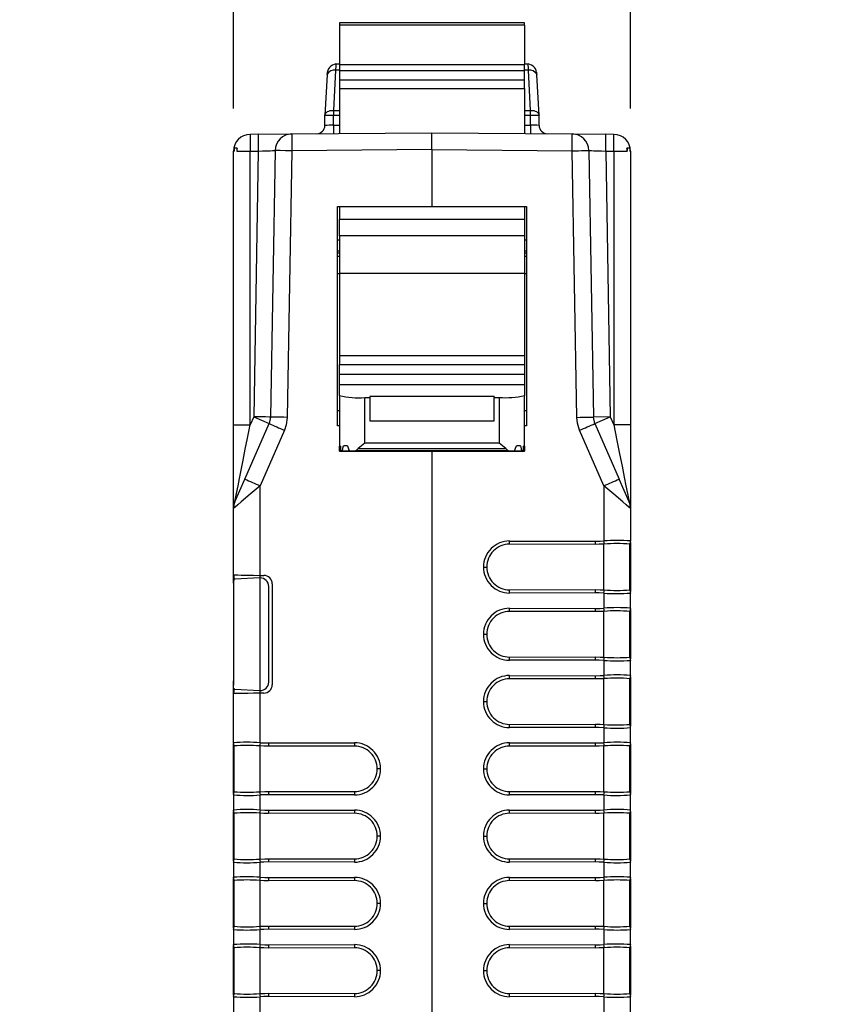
# Model space of a CAD drawing. Header units: millimetres. Extents: x 0 to 559, y 0 to 432.
# Tile 11 of 24: x 120 to 169, y 314 to 373. Entities that reach past the tile are written whole.
import ezdxf

# ---------------------------------------------------------------- set-up
doc = ezdxf.new("R2010")
doc.units = ezdxf.units.MM
doc.header["$LTSCALE"] = 2
doc.layers.add('DIMENSIONS', color=140, linetype='Continuous', lineweight=25)
doc.styles.add('SLDTEXTSTYLE0', font='TXT', dxfattribs={"width": 0.7})
doc.dimstyles.new('SLDDIMSTYLE1', dxfattribs={"dimtxt": 4.316016, "dimasz": 6.604, "dimexe": 0, "dimexo": 0.0625, "dimgap": 1.079004, "dimtad": 0, "dimtih": 1, "dimtoh": 1, "dimdec": 1, "dimrnd": 1e-09, "dimzin": 12, "dimdsep": 46, "dimtxsty": 'SLDTEXTSTYLE0', "dimsah": 1, "dimcen": 0.09, "dimadec": 0, "dimazin": 3, "dimtfac": 1, "dimtdec": 1, "dimtmove": 0, "dimatfit": 0, "dimfxl": 0, "dimfrac": 2, "dimtolj": 1, "dimtzin": 12, "dimarcsym": 0})

# ---------------------------------------------------------------- blocks, each defined once
blk = doc.blocks.new('_D_2')
at = {"layer": 'DIMENSIONS'}
for p, q in [((133.019, 367.697), (133.019, 388.359)), ((156.629, 367.697), (156.629, 388.359)), ((133.019, 382.009), (120.319, 382.009)), ((138.412, 382.009), (136.962, 382.009)), ((136.962, 382.009), (136.962, 375.149)), ((151.237, 382.009), (152.686, 382.009)), ((152.686, 382.009), (152.686, 375.149)), ((156.629, 382.009), (169.329, 382.009)), ((136.962, 375.149), (138.412, 375.149)), ((152.686, 375.149), (151.237, 375.149))]:
    blk.add_line(p, q, dxfattribs=at)
for points in [[(133.019, 382.009), (126.415, 383.025), (126.415, 380.993)], [(156.629, 382.009), (163.233, 380.993), (163.233, 383.025)]]:
    blk.add_solid(points, dxfattribs=at)
at = {"layer": 'DIMENSIONS', "char_height": 4.2333, "attachment_point": 1, "style": 'SLDTEXTSTYLE0'}
for s, insert in [('23.6', (138.412, 388.432)), ('0.93', (138.412, 380.606))]:
    blk.add_mtext(s, dxfattribs=dict(at, insert=insert))

msp = doc.modelspace()

# ---------------------------------------------------------------- linework, layer by layer
for p, q in [((150.324, 372.796), (139.324, 372.796)), ((139.324, 372.796), (139.324, 372.651)), ((150.324, 372.651), (139.324, 372.651)), ((139.324, 372.651), (139.324, 370.307)), ((150.324, 372.651), (150.324, 372.796)), ((150.324, 372.651), (150.324, 370.307)), ((139.121, 370.349), (139.117, 370.336)), ((139.121, 370.349), (139.324, 370.349)), ((139.324, 370.307), (150.324, 370.307)), ((139.324, 370.307), (139.324, 369.954)), ((150.324, 370.349), (150.528, 370.349)), ((150.324, 369.954), (150.324, 370.307)), ((138.594, 369.687), (138.462, 367.302)), ((139.093, 369.97), (138.961, 367.585)), ((139.324, 369.97), (139.093, 369.97)), ((139.324, 369.954), (150.324, 369.954)), ((139.324, 369.954), (139.324, 369.391)), ((150.555, 369.97), (150.324, 369.97)), ((150.324, 369.391), (150.324, 369.954)), ((150.688, 367.585), (150.555, 369.97)), ((151.187, 367.302), (151.055, 369.687)), ((139.324, 369.391), (150.324, 369.391)), ((139.324, 369.391), (139.324, 368.888)), ((139.324, 368.888), (150.324, 368.888)), ((139.324, 368.888), (139.324, 366.204)), ((150.324, 368.888), (150.324, 369.391)), ((150.324, 368.888), (150.324, 366.204)), ((138.961, 367.274), (138.461, 367.274)), ((138.461, 366.692), (138.461, 367.274)), ((138.961, 367.585), (138.961, 367.274)), ((138.961, 367.585), (139.324, 367.585)), ((138.961, 366.701), (138.961, 367.274)), ((139.324, 367.274), (138.961, 367.274)), ((150.324, 367.585), (150.688, 367.585)), ((150.688, 367.274), (150.324, 367.274)), ((150.688, 367.274), (150.688, 367.585)), ((150.688, 366.701), (150.688, 367.274)), ((151.188, 367.274), (150.688, 367.274)), ((151.188, 366.687), (151.188, 367.274)), ((138.961, 366.701), (139.324, 366.704)), ((138.961, 366.701), (138.965, 366.201)), ((150.324, 366.704), (150.688, 366.701)), ((150.688, 366.701), (150.683, 366.201)), ((134.493, 366.162), (134.011, 366.157)), ((134.011, 366.157), (134.019, 365.157)), ((134.493, 366.162), (136.494, 366.179)), ((134.493, 366.162), (134.502, 365.162)), ((136.494, 366.179), (144.824, 366.252)), ((144.824, 366.252), (153.155, 366.179)), ((153.155, 366.179), (155.155, 366.162)), ((155.147, 365.162), (155.155, 366.162)), ((155.638, 366.157), (155.155, 366.162)), ((155.629, 365.157), (155.638, 366.157)), ((133.219, 365.339), (133.057, 365.339)), ((133.057, 365.339), (133.057, 365.157)), ((133.219, 365.339), (133.219, 365.157)), ((133.24, 365.339), (133.219, 365.339)), ((156.429, 365.339), (156.408, 365.339)), ((156.429, 365.339), (156.429, 365.157)), ((156.591, 365.339), (156.429, 365.339)), ((156.591, 365.339), (156.591, 365.157)), ((133.019, 365.157), (133.057, 365.157)), ((133.019, 348.893), (133.019, 365.157)), ((133.219, 365.157), (134.019, 365.157)), ((134.019, 365.157), (134.502, 365.162)), ((134.019, 348.893), (134.019, 365.157)), ((134.502, 365.162), (134.226, 349.365)), ((135.503, 365.196), (135.226, 349.348)), ((136.494, 365.179), (136.217, 349.331)), ((144.824, 365.252), (136.494, 365.179)), ((144.824, 365.252), (153.155, 365.179)), ((144.824, 365.252), (144.824, 361.874)), ((153.431, 349.331), (153.155, 365.179)), ((154.146, 365.196), (154.423, 349.348)), ((155.147, 365.162), (155.422, 349.365)), ((155.147, 365.162), (155.629, 365.157)), ((155.629, 365.157), (155.629, 348.893)), ((155.629, 365.157), (156.429, 365.157)), ((156.591, 365.157), (156.629, 365.157)), ((156.629, 365.157), (156.629, 348.893)), ((139.209, 361.874), (144.824, 361.874)), ((139.209, 348.834), (139.209, 361.874)), ((139.324, 361.874), (139.324, 361.1)), ((144.824, 361.874), (150.439, 361.874)), ((150.324, 361.874), (150.324, 361.1)), ((150.439, 361.874), (150.439, 348.834)), ((150.324, 361.1), (139.324, 361.1)), ((139.324, 360.134), (139.324, 361.1)), ((150.324, 361.1), (150.324, 360.134)), ((150.324, 360.134), (139.324, 360.134)), ((139.324, 360.134), (139.324, 357.912)), ((150.324, 360.134), (150.324, 357.912)), ((139.209, 359.884), (139.324, 359.884)), ((150.324, 359.884), (150.439, 359.884)), ((139.209, 359.231), (139.324, 359.231)), ((139.324, 359.101), (139.209, 359.101)), ((139.324, 358.889), (139.209, 358.889)), ((150.324, 359.231), (150.439, 359.231)), ((150.439, 359.101), (150.324, 359.101)), ((150.439, 358.889), (150.324, 358.889)), ((139.209, 357.884), (139.324, 357.884)), ((139.324, 357.912), (150.324, 357.912)), ((139.324, 357.912), (139.324, 353.012)), ((150.324, 357.912), (150.324, 353.012)), ((150.324, 357.884), (150.439, 357.884)), ((139.324, 353.012), (150.324, 353.012)), ((139.324, 353.012), (139.324, 352.477)), ((150.324, 353.012), (150.324, 352.477)), ((139.324, 352.477), (150.324, 352.477)), ((139.324, 351.876), (139.324, 352.477)), ((150.324, 352.477), (150.324, 351.876)), ((150.324, 351.876), (139.324, 351.876)), ((139.324, 351.281), (139.324, 351.876)), ((150.324, 351.876), (150.324, 351.281)), ((139.324, 350.625), (139.324, 351.281)), ((139.324, 351.281), (150.324, 351.281)), ((150.324, 351.281), (150.324, 350.625)), ((139.324, 350.625), (139.324, 347.324)), ((140.824, 347.795), (140.824, 350.512)), ((140.824, 350.512), (141.124, 350.512)), ((148.524, 350.565), (141.124, 350.565)), ((141.124, 350.565), (141.124, 350.512)), ((141.124, 350.512), (141.124, 349.132)), ((148.524, 350.565), (148.524, 350.512)), ((148.524, 349.132), (148.524, 350.512)), ((148.524, 350.512), (148.824, 350.512)), ((148.824, 350.512), (148.824, 347.795)), ((150.324, 347.324), (150.324, 350.625)), ((139.209, 349.734), (139.324, 349.734)), ((150.324, 349.734), (150.439, 349.734)), ((133.698, 345.663), (135.142, 348.965)), ((134.226, 349.365), (134.019, 348.893)), ((134.226, 349.365), (135.142, 348.965)), ((135.226, 349.348), (135.142, 348.965)), ((141.124, 349.132), (148.524, 349.132)), ((155.422, 349.365), (154.423, 349.348)), ((154.506, 348.965), (154.423, 349.348)), ((154.506, 348.965), (155.422, 349.365)), ((154.506, 348.965), (155.951, 345.663)), ((155.422, 349.365), (155.629, 348.893)), ((133.019, 348.893), (134.019, 348.893)), ((133.019, 343.903), (133.019, 348.893)), ((136.05, 348.564), (134.605, 345.262)), ((139.324, 348.834), (139.209, 348.834)), ((150.439, 348.834), (150.324, 348.834)), ((155.043, 345.262), (153.599, 348.564)), ((156.629, 348.893), (155.629, 348.893)), ((156.629, 348.893), (156.629, 343.903)), ((140.824, 347.795), (140.435, 347.478)), ((148.824, 347.795), (140.824, 347.795)), ((149.213, 347.478), (148.824, 347.795)), ((139.324, 347.324), (139.328, 347.625)), ((143.467, 347.324), (139.324, 347.324)), ((139.324, 347.323), (139.324, 347.324)), ((139.324, 347.323), (143.352, 347.323)), ((139.324, 347.321), (139.324, 347.323)), ((143.063, 347.321), (139.324, 347.321)), ((139.324, 347.32), (139.324, 347.321)), ((139.324, 347.32), (142.948, 347.32)), ((139.379, 347.625), (139.328, 347.625)), ((139.41, 347.327), (143.756, 347.327)), ((143.872, 347.328), (139.498, 347.328)), ((139.805, 347.629), (139.555, 347.629)), ((149.724, 347.331), (139.924, 347.331)), ((149.363, 347.332), (140.286, 347.332)), ((140.435, 347.478), (149.213, 347.478)), ((142.948, 347.32), (143.063, 347.321)), ((143.064, 347.323), (143.063, 347.321)), ((143.352, 347.323), (143.467, 347.324)), ((143.468, 347.327), (143.467, 347.324)), ((143.756, 347.327), (143.872, 347.328)), ((143.785, 347.321), (144.824, 347.33)), ((143.785, 347.321), (143.785, 347.327)), ((145.864, 347.321), (143.785, 347.321)), ((143.872, 347.331), (143.872, 347.328)), ((144.824, 347.331), (144.824, 347.33)), ((144.824, 347.33), (145.864, 347.321)), ((144.824, 347.321), (144.824, 293.57)), ((145.776, 347.331), (145.777, 347.328)), ((150.151, 347.328), (145.777, 347.328)), ((145.777, 347.328), (145.892, 347.327)), ((145.864, 347.321), (145.864, 347.327)), ((145.892, 347.327), (150.238, 347.327)), ((146.181, 347.324), (146.181, 347.327)), ((150.324, 347.324), (146.181, 347.324)), ((146.181, 347.324), (146.297, 347.323)), ((146.297, 347.323), (150.324, 347.323)), ((146.585, 347.323), (146.585, 347.321)), ((146.585, 347.321), (150.324, 347.321)), ((146.701, 347.32), (146.585, 347.321)), ((146.701, 347.32), (150.324, 347.32)), ((150.093, 347.629), (149.843, 347.629)), ((150.321, 347.625), (150.27, 347.625)), ((150.321, 347.625), (150.324, 347.324)), ((150.324, 347.324), (150.324, 347.323)), ((150.324, 347.323), (150.324, 347.321)), ((150.324, 347.321), (150.324, 347.32)), ((133.103, 344.304), (133.698, 345.663)), ((156.545, 344.304), (155.951, 345.663)), ((134.605, 339.937), (134.605, 345.262)), ((155.043, 345.262), (155.043, 341.987)), ((133.019, 339.965), (133.019, 343.903)), ((156.629, 343.903), (156.629, 341.984)), ((149.434, 341.98), (154.534, 341.971)), ((156.629, 341.984), (156.629, 341.968)), ((156.629, 341.899), (156.629, 338.968)), ((154.533, 341.78), (149.433, 341.789)), ((155.043, 339.073), (155.043, 341.795)), ((156.591, 341.775), (156.62, 341.872)), ((156.591, 341.771), (156.62, 341.868)), ((156.591, 339.075), (156.591, 341.792)), ((147.884, 340.434), (148.075, 340.434)), ((133.019, 339.466), (133.019, 339.966)), ((133.057, 339.67), (133.057, 339.965)), ((134.593, 339.782), (133.099, 339.704)), ((134.605, 339.937), (134.838, 339.933)), ((134.606, 339.783), (134.606, 339.937)), ((134.619, 333.084), (134.619, 339.783)), ((133.019, 339.466), (133.019, 339.199)), ((133.019, 339.199), (133.019, 333.668)), ((135.119, 333.584), (135.119, 339.283)), ((135.329, 339.433), (135.329, 333.435)), ((149.433, 339.078), (154.533, 339.087)), ((156.62, 338.999), (156.591, 339.096)), ((156.62, 338.995), (156.591, 339.092)), ((154.534, 338.896), (149.434, 338.887)), ((155.043, 338.881), (155.043, 337.987)), ((156.629, 338.9), (156.629, 338.883)), ((156.629, 337.984), (156.629, 338.883)), ((154.533, 337.78), (149.433, 337.789)), ((149.434, 337.98), (154.534, 337.971)), ((155.043, 335.073), (155.043, 337.795)), ((156.591, 337.775), (156.62, 337.872)), ((156.591, 337.771), (156.62, 337.868)), ((156.591, 335.075), (156.591, 337.792)), ((156.629, 337.984), (156.629, 337.968)), ((156.629, 337.899), (156.629, 334.968)), ((147.884, 336.434), (148.075, 336.434)), ((149.433, 335.078), (154.533, 335.087)), ((154.534, 334.896), (149.434, 334.887)), ((155.043, 334.881), (155.043, 333.987)), ((156.62, 334.999), (156.591, 335.096)), ((156.62, 334.995), (156.591, 335.092)), ((156.629, 334.9), (156.629, 334.883)), ((156.629, 333.984), (156.629, 334.883)), ((154.533, 333.78), (149.433, 333.789)), ((149.434, 333.98), (154.534, 333.971)), ((155.043, 331.073), (155.043, 333.795)), ((156.591, 333.775), (156.62, 333.872)), ((156.591, 333.771), (156.62, 333.868)), ((156.591, 331.075), (156.591, 333.792)), ((156.629, 333.984), (156.629, 333.968)), ((156.629, 333.899), (156.629, 330.968)), ((133.019, 333.668), (133.019, 333.402)), ((133.019, 332.901), (133.019, 333.402)), ((133.057, 332.903), (133.057, 333.196)), ((133.099, 333.163), (134.593, 333.085)), ((133.019, 329.984), (133.019, 332.902)), ((134.838, 332.935), (134.605, 332.931)), ((134.605, 329.987), (134.605, 332.931)), ((134.606, 332.931), (134.606, 333.085)), ((147.884, 332.434), (148.075, 332.434)), ((149.433, 331.078), (154.533, 331.087)), ((154.534, 330.896), (149.434, 330.887)), ((155.043, 330.881), (155.043, 329.987)), ((156.62, 330.999), (156.591, 331.096)), ((156.62, 330.995), (156.591, 331.092)), ((156.629, 330.9), (156.629, 330.883)), ((156.629, 329.984), (156.629, 330.883)), ((133.019, 329.968), (133.019, 329.984)), ((133.038, 329.875), (133.019, 329.968)), ((133.019, 326.968), (133.019, 329.899)), ((133.028, 329.873), (133.058, 329.775)), ((133.057, 327.075), (133.057, 329.792)), ((134.606, 327.073), (134.606, 329.795)), ((135.115, 329.971), (140.215, 329.98)), ((140.216, 329.789), (135.115, 329.78)), ((154.533, 329.78), (149.433, 329.789)), ((149.434, 329.98), (154.534, 329.971)), ((155.043, 327.073), (155.043, 329.795)), ((156.591, 329.775), (156.62, 329.872)), ((156.591, 329.771), (156.62, 329.868)), ((156.591, 327.075), (156.591, 329.792)), ((156.629, 329.984), (156.629, 329.968)), ((156.629, 329.899), (156.629, 326.968)), ((141.764, 328.434), (141.573, 328.434)), ((147.884, 328.434), (148.075, 328.434)), ((133.019, 326.883), (133.019, 326.9)), ((133.019, 326.883), (133.019, 325.984)), ((134.605, 325.987), (134.605, 326.881)), ((135.116, 327.087), (135.115, 326.896)), ((140.215, 326.887), (135.115, 326.896)), ((135.116, 327.087), (140.216, 327.078)), ((149.433, 327.078), (154.533, 327.087)), ((154.534, 326.896), (149.434, 326.887)), ((155.043, 326.881), (155.043, 325.987)), ((156.62, 326.999), (156.591, 327.096)), ((156.62, 326.995), (156.591, 327.092)), ((156.629, 326.9), (156.629, 326.883)), ((156.629, 325.984), (156.629, 326.883)), ((133.019, 325.968), (133.019, 325.984)), ((133.038, 325.875), (133.019, 325.968)), ((133.019, 322.968), (133.019, 325.899)), ((133.028, 325.873), (133.058, 325.775)), ((133.057, 323.075), (133.057, 325.792)), ((134.606, 323.073), (134.606, 325.795)), ((135.115, 325.971), (140.215, 325.98)), ((140.216, 325.789), (135.115, 325.78)), ((154.533, 325.78), (149.433, 325.789)), ((149.434, 325.98), (154.534, 325.971)), ((155.043, 323.073), (155.043, 325.795)), ((156.591, 325.775), (156.62, 325.872)), ((156.591, 325.771), (156.62, 325.868)), ((156.591, 323.075), (156.591, 325.792)), ((156.629, 325.984), (156.629, 325.968)), ((156.629, 325.899), (156.629, 322.968)), ((141.764, 324.434), (141.573, 324.434)), ((147.884, 324.434), (148.075, 324.434)), ((133.019, 322.883), (133.019, 322.9)), ((133.019, 322.883), (133.019, 321.984)), ((134.605, 321.987), (134.605, 322.881)), ((135.116, 323.087), (135.115, 322.896)), ((140.215, 322.887), (135.115, 322.896)), ((135.116, 323.087), (140.216, 323.078)), ((149.433, 323.078), (154.533, 323.087)), ((154.534, 322.896), (149.434, 322.887)), ((155.043, 322.881), (155.043, 321.987)), ((156.62, 322.999), (156.591, 323.096)), ((156.62, 322.995), (156.591, 323.092)), ((156.629, 322.9), (156.629, 322.883)), ((156.629, 321.984), (156.629, 322.883)), ((133.019, 321.968), (133.019, 321.984)), ((135.115, 321.971), (140.215, 321.98)), ((149.434, 321.98), (154.534, 321.971)), ((156.629, 321.984), (156.629, 321.968)), ((133.038, 321.875), (133.019, 321.968)), ((133.019, 318.968), (133.019, 321.899)), ((133.028, 321.873), (133.058, 321.775)), ((133.057, 319.075), (133.057, 321.792)), ((134.606, 319.073), (134.606, 321.795)), ((140.216, 321.789), (135.115, 321.78)), ((154.533, 321.78), (149.433, 321.789)), ((155.043, 319.073), (155.043, 321.795)), ((156.591, 321.775), (156.62, 321.872)), ((156.591, 321.771), (156.62, 321.868)), ((156.591, 319.075), (156.591, 321.792)), ((156.629, 321.899), (156.629, 318.968)), ((141.764, 320.434), (141.573, 320.434)), ((147.884, 320.434), (148.075, 320.434)), ((135.116, 319.087), (135.115, 318.896)), ((135.116, 319.087), (140.216, 319.078)), ((149.433, 319.078), (154.533, 319.087)), ((156.62, 318.999), (156.591, 319.096)), ((156.62, 318.995), (156.591, 319.092)), ((133.019, 318.883), (133.019, 318.9)), ((133.019, 318.883), (133.019, 317.984)), ((134.605, 317.987), (134.605, 318.881)), ((140.215, 318.887), (135.115, 318.896)), ((154.534, 318.896), (149.434, 318.887)), ((155.043, 318.881), (155.043, 317.987)), ((156.629, 318.9), (156.629, 318.883)), ((156.629, 317.984), (156.629, 318.883)), ((133.019, 317.968), (133.019, 317.984)), ((133.038, 317.875), (133.019, 317.968)), ((133.019, 314.968), (133.019, 317.899)), ((135.115, 317.971), (140.215, 317.98)), ((149.434, 317.98), (154.534, 317.971)), ((156.629, 317.984), (156.629, 317.968)), ((156.629, 317.899), (156.629, 314.968)), ((133.028, 317.873), (133.058, 317.775)), ((133.057, 315.075), (133.057, 317.792)), ((134.606, 315.073), (134.606, 317.795)), ((140.216, 317.789), (135.115, 317.78)), ((154.533, 317.78), (149.433, 317.789)), ((155.043, 315.073), (155.043, 317.795)), ((156.591, 317.775), (156.62, 317.872)), ((156.591, 317.771), (156.62, 317.868)), ((156.591, 315.075), (156.591, 317.792)), ((141.764, 316.434), (141.573, 316.434)), ((147.884, 316.434), (148.075, 316.434)), ((135.116, 315.087), (135.115, 314.896)), ((135.116, 315.087), (140.216, 315.078)), ((149.433, 315.078), (154.533, 315.087)), ((156.62, 314.999), (156.591, 315.096)), ((156.62, 314.995), (156.591, 315.092)), ((133.019, 314.883), (133.019, 314.9)), ((133.019, 314.883), (133.019, 313.984)), ((134.605, 313.987), (134.605, 314.881)), ((140.215, 314.887), (135.115, 314.896)), ((154.534, 314.896), (149.434, 314.887)), ((155.043, 314.881), (155.043, 313.987)), ((156.629, 314.9), (156.629, 314.883)), ((156.629, 313.984), (156.629, 314.883))]:
    msp.add_line(p, q)
at = {"flags": 128}
for points in [[(138.601, 369.729), (138.599, 369.722), (138.594, 369.687)], [(138.599, 369.708), (138.608, 369.81), (138.622, 369.849)], [(151.027, 369.849), (151.044, 369.786), (151.05, 369.708)], [(151.055, 369.687), (151.049, 369.722), (151.047, 369.729)], [(138.462, 367.302), (138.474, 367.361), (138.505, 367.416), (138.552, 367.467), (138.614, 367.51), (138.689, 367.544), (138.774, 367.569), (138.866, 367.583), (138.961, 367.585)], [(150.688, 367.585), (150.783, 367.583), (150.875, 367.569), (150.96, 367.544), (151.035, 367.51), (151.097, 367.467), (151.144, 367.416), (151.174, 367.361), (151.187, 367.302)], [(138.462, 366.692), (138.461, 366.692), (138.461, 366.692)], [(144.824, 365.252), (144.824, 365.634), (144.824, 365.959), (144.824, 366.176), (144.824, 366.252)], [(134.502, 365.162), (134.743, 365.17), (134.942, 365.177), (135.21, 365.186), (135.338, 365.191), (135.431, 365.194), (135.503, 365.196)], [(136.494, 365.179), (136.114, 365.186), (135.792, 365.191), (135.578, 365.195), (135.503, 365.196)], [(153.155, 365.179), (153.349, 365.182), (153.535, 365.186), (153.706, 365.189), (153.856, 365.191), (153.979, 365.193), (154.071, 365.195), (154.127, 365.196), (154.146, 365.196)], [(154.146, 365.196), (154.218, 365.194), (154.31, 365.191), (154.439, 365.186), (154.707, 365.177), (154.906, 365.17), (155.147, 365.162)], [(135.226, 349.348), (135.15, 349.349), (134.933, 349.353), (134.609, 349.359), (134.226, 349.365)], [(136.217, 349.331), (136.023, 349.334), (135.837, 349.337), (135.666, 349.34), (135.516, 349.343), (135.393, 349.345), (135.301, 349.347), (135.245, 349.348), (135.226, 349.348)], [(136.217, 349.331), (136.161, 348.893), (136.05, 348.564)], [(153.431, 349.331), (153.625, 349.334), (153.811, 349.337), (153.983, 349.34), (154.133, 349.343), (154.256, 349.345), (154.347, 349.347), (154.404, 349.348), (154.423, 349.348)], [(153.599, 348.564), (153.467, 348.985), (153.431, 349.331)], [(133.103, 344.304), (133.106, 344.316), (133.113, 344.353), (133.143, 344.501), (133.204, 344.811), (133.296, 345.27), (133.38, 345.687), (133.481, 346.196), (133.6, 346.794), (133.728, 347.431), (133.859, 348.087), (134.019, 348.893)], [(155.629, 348.893), (155.815, 347.964), (155.975, 347.159), (156.122, 346.424), (156.25, 345.782), (156.353, 345.27), (156.444, 344.811), (156.506, 344.501), (156.523, 344.415), (156.536, 344.353), (156.543, 344.316), (156.545, 344.304)], [(139.379, 347.626), (139.395, 347.458), (139.41, 347.327)], [(139.498, 347.328), (139.529, 347.498), (139.555, 347.629)], [(139.805, 347.63), (139.871, 347.457), (139.924, 347.331)], [(139.924, 347.331), (140.12, 347.331), (140.286, 347.332)], [(140.286, 347.332), (140.369, 347.42), (140.435, 347.478)], [(149.213, 347.478), (149.297, 347.402), (149.363, 347.332)], [(149.363, 347.332), (149.572, 347.331), (149.724, 347.331)], [(149.724, 347.331), (149.792, 347.493), (149.844, 347.63)], [(150.093, 347.629), (150.126, 347.462), (150.151, 347.328)], [(150.238, 347.327), (150.257, 347.494), (150.27, 347.626)], [(134.605, 345.262), (134.02, 344.761), (133.483, 344.3), (133.275, 344.123), (133.13, 343.998), (133.047, 343.927), (133.019, 343.903)], [(156.598, 343.93), (156.518, 343.998), (156.373, 344.123), (156.166, 344.3), (155.628, 344.761), (155.043, 345.262)], [(156.629, 343.903), (156.602, 343.927), (156.598, 343.93)], [(154.534, 341.971), (154.816, 341.976), (155.043, 341.987)], [(155.043, 341.795), (154.757, 341.783), (154.533, 341.78)], [(155.054, 341.795), (155.048, 341.795), (155.043, 341.795)], [(156.591, 341.792), (156.591, 341.793), (156.591, 341.793)], [(133.019, 339.965), (133.133, 339.963), (133.279, 339.96), (133.483, 339.957), (133.902, 339.949), (134.218, 339.943), (134.605, 339.937)], [(133.099, 339.704), (133.05, 339.664), (133.026, 339.556), (133.02, 339.393), (133.019, 339.199)], [(134.619, 339.783), (134.605, 339.783), (134.593, 339.782)], [(154.533, 339.087), (154.819, 339.083), (155.043, 339.073)], [(155.043, 339.073), (155.049, 339.072), (155.054, 339.072)], [(156.591, 339.074), (156.591, 339.075), (156.591, 339.075)], [(155.043, 338.881), (154.755, 338.893), (154.534, 338.896)], [(155.043, 337.795), (154.757, 337.783), (154.533, 337.78)], [(154.534, 337.971), (154.816, 337.976), (155.043, 337.987)], [(155.054, 337.795), (155.048, 337.795), (155.043, 337.795)], [(156.591, 337.792), (156.591, 337.793), (156.591, 337.793)], [(154.533, 335.087), (154.819, 335.083), (155.043, 335.073)], [(155.043, 334.881), (154.755, 334.893), (154.534, 334.896)], [(155.043, 335.073), (155.049, 335.072), (155.054, 335.072)], [(156.591, 335.074), (156.591, 335.075), (156.591, 335.075)], [(155.043, 333.795), (154.757, 333.783), (154.533, 333.78)], [(154.534, 333.971), (154.816, 333.976), (155.043, 333.987)], [(155.054, 333.795), (155.048, 333.795), (155.043, 333.795)], [(156.591, 333.792), (156.591, 333.793), (156.591, 333.793)], [(133.099, 333.163), (133.052, 333.2), (133.036, 333.246), (133.026, 333.311), (133.021, 333.428), (133.02, 333.532), (133.019, 333.668)], [(134.605, 332.931), (134.218, 332.924), (133.902, 332.918), (133.483, 332.911), (133.279, 332.907), (133.133, 332.904), (133.019, 332.902)], [(134.593, 333.085), (134.608, 333.085), (134.619, 333.084)], [(154.533, 331.087), (154.819, 331.083), (155.043, 331.073)], [(155.043, 330.881), (154.755, 330.893), (154.534, 330.896)], [(155.043, 331.073), (155.049, 331.072), (155.054, 331.072)], [(156.591, 331.074), (156.591, 331.075), (156.591, 331.075)], [(133.057, 329.793), (133.057, 329.793), (133.057, 329.792)], [(134.606, 329.795), (134.599, 329.795), (134.594, 329.795)], [(134.605, 329.987), (134.893, 329.974), (135.115, 329.971)], [(135.115, 329.78), (134.83, 329.784), (134.606, 329.795)], [(155.043, 329.795), (154.757, 329.783), (154.533, 329.78)], [(154.534, 329.971), (154.816, 329.976), (155.043, 329.987)], [(155.054, 329.795), (155.048, 329.795), (155.043, 329.795)], [(156.591, 329.792), (156.591, 329.793), (156.591, 329.793)], [(133.057, 327.075), (133.057, 327.075), (133.057, 327.074)], [(134.594, 327.072), (134.601, 327.072), (134.606, 327.073)], [(135.115, 326.896), (134.832, 326.891), (134.605, 326.881)], [(134.606, 327.073), (134.891, 327.085), (135.116, 327.087)], [(154.533, 327.087), (154.819, 327.083), (155.043, 327.073)], [(155.043, 326.881), (154.755, 326.893), (154.534, 326.896)], [(155.043, 327.073), (155.049, 327.072), (155.054, 327.072)], [(156.591, 327.074), (156.591, 327.075), (156.591, 327.075)], [(133.057, 325.793), (133.057, 325.793), (133.057, 325.792)], [(134.606, 325.795), (134.599, 325.795), (134.594, 325.795)], [(134.605, 325.987), (134.893, 325.974), (135.115, 325.971)], [(135.115, 325.78), (134.83, 325.784), (134.606, 325.795)], [(155.043, 325.795), (154.757, 325.783), (154.533, 325.78)], [(154.534, 325.971), (154.816, 325.976), (155.043, 325.987)], [(155.054, 325.795), (155.048, 325.795), (155.043, 325.795)], [(156.591, 325.792), (156.591, 325.793), (156.591, 325.793)], [(133.057, 323.075), (133.057, 323.075), (133.057, 323.074)], [(134.594, 323.072), (134.601, 323.072), (134.606, 323.073)], [(135.115, 322.896), (134.832, 322.891), (134.605, 322.881)], [(134.606, 323.073), (134.891, 323.085), (135.116, 323.087)], [(154.533, 323.087), (154.819, 323.083), (155.043, 323.073)], [(155.043, 322.881), (154.755, 322.893), (154.534, 322.896)], [(155.043, 323.073), (155.049, 323.072), (155.054, 323.072)], [(156.591, 323.074), (156.591, 323.075), (156.591, 323.075)], [(134.605, 321.987), (134.893, 321.974), (135.115, 321.971)], [(154.534, 321.971), (154.816, 321.976), (155.043, 321.987)], [(133.057, 321.793), (133.057, 321.793), (133.057, 321.792)], [(134.606, 321.795), (134.599, 321.795), (134.594, 321.795)], [(135.115, 321.78), (134.83, 321.784), (134.606, 321.795)], [(155.043, 321.795), (154.757, 321.783), (154.533, 321.78)], [(155.054, 321.795), (155.048, 321.795), (155.043, 321.795)], [(156.591, 321.792), (156.591, 321.793), (156.591, 321.793)], [(133.057, 319.075), (133.057, 319.075), (133.057, 319.074)], [(134.594, 319.072), (134.601, 319.072), (134.606, 319.073)], [(134.606, 319.073), (134.891, 319.085), (135.116, 319.087)], [(154.533, 319.087), (154.819, 319.083), (155.043, 319.073)], [(155.043, 319.073), (155.049, 319.072), (155.054, 319.072)], [(156.591, 319.074), (156.591, 319.075), (156.591, 319.075)], [(135.115, 318.896), (134.832, 318.891), (134.605, 318.881)], [(155.043, 318.881), (154.755, 318.893), (154.534, 318.896)], [(134.605, 317.987), (134.893, 317.974), (135.115, 317.971)], [(154.534, 317.971), (154.816, 317.976), (155.043, 317.987)], [(133.057, 317.793), (133.057, 317.793), (133.057, 317.792)], [(134.606, 317.795), (134.599, 317.795), (134.594, 317.795)], [(135.115, 317.78), (134.83, 317.784), (134.606, 317.795)], [(155.043, 317.795), (154.757, 317.783), (154.533, 317.78)], [(155.054, 317.795), (155.048, 317.795), (155.043, 317.795)], [(156.591, 317.792), (156.591, 317.793), (156.591, 317.793)], [(133.057, 315.075), (133.057, 315.075), (133.057, 315.074)], [(134.594, 315.072), (134.601, 315.072), (134.606, 315.073)], [(134.606, 315.073), (134.891, 315.085), (135.116, 315.087)], [(154.533, 315.087), (154.819, 315.083), (155.043, 315.073)], [(155.043, 315.073), (155.049, 315.072), (155.054, 315.072)], [(156.591, 315.074), (156.591, 315.075), (156.591, 315.075)], [(135.115, 314.896), (134.832, 314.891), (134.605, 314.881)], [(155.043, 314.881), (154.755, 314.893), (154.534, 314.896)]]:
    msp.add_lwpolyline(points, dxfattribs=at)
for centre, radius, start, end in [((139.171, 369.773), 0.572, 95.44956, 184.40826), ((141.828, 369.975), 2.735, 172.41134, 180.09929), ((148.271, 369.995), 2.285, 359.37286, 8.90392), ((150.463, 369.761), 0.585, 356.88814, 83.25403), ((139.006, 369.525), 0.453, 78.90063, 153.2302), ((150.625, 369.489), 0.486, 29.62267, 98.23503), ((138.961, 367.274), 0.5, 176.82567, 180), ((150.688, 367.274), 0.5, 0, 3.17433), ((137.961, 366.692), 0.5, 270.75124, 0.02732), ((142.034, 176.295), 190.43, 90.92468, 91.07514), ((148.047, 201.143), 165.579, 88.91377, 89.08639), ((151.687, 366.692), 0.5, 179.98713, 269.23431), ((134.019, 365.157), 1, 90.5, 180), ((136.502, 365.179), 1, 90.5, 179), ((165.143, 365.679), 28.654, 179.0002, 180.9998), ((124.505, 365.679), 28.654, 359.0002, 0.9998), ((153.146, 365.179), 1, 1, 89.5), ((155.629, 365.157), 1, 0, 89.5), ((134.019, 365.157), 0.8, 166.90072, 180), ((155.629, 365.157), 0.8, 360, 13.09928), ((140.419, 355.16), 4.665, 256.43364, 274.98891), ((149.164, 356.034), 5.533, 266.4759, 282.10154), ((164.165, 413.439), 70.706, 245.76574, 246.56961), ((125.484, 413.439), 70.706, 293.43039, 294.23426), ((139.391, 346.405), 1.221, 90.60253, 92.99653), ((139.673, 329.332), 17.997, 90.55931, 90.83812), ((140.146, 275.147), 72.484, 90.27003, 90.46697), ((149.502, 275.147), 72.484, 89.53303, 89.72997), ((149.975, 329.332), 17.997, 89.16188, 89.44069), ((150.257, 346.405), 1.221, 87.00347, 89.39747), ((162.72, 410.138), 70.706, 245.76574, 246.56961), ((126.928, 410.138), 70.706, 293.43039, 294.23426), ((134.019, 343.903), 1, 156.36971, 180), ((155.629, 343.903), 1, 0, 23.63029), ((133.519, 344.04), 0.482, 159.67054, 193.32589), ((156.13, 344.04), 0.482, 346.67411, 20.32946), ((149.431, 340.434), 1.547, 89.88655, 180.01163), ((96.003, 342.072), 53.43, 359.69613, 359.90141), ((101.103, 342.063), 53.43, 359.69613, 359.90141), ((155.821, 332.3), 9.717, 85.23145, 94.59361), ((101.634, 338.802), 53.504, 3.20678, 3.41187), ((156.131, 341.984), 0.498, 337.43341, 359.9987), ((156.129, 341.968), 0.5, 348.06371, 0), ((149.431, 340.434), 1.355, 89.89807, 179.99979), ((155.808, 332.57), 9.256, 85.14862, 94.67245), ((149.431, 340.433), 1.547, 179.98837, 270.11345), ((149.431, 340.434), 1.355, 180.00021, 270.10193), ((134.619, 339.283), 0.5, 0, 90), ((134.829, 339.433), 0.5, 359.99265, 89.00712), ((96.003, 338.795), 53.43, 0.09859, 0.30387), ((101.103, 338.804), 53.43, 0.09859, 0.30387), ((101.634, 342.065), 53.504, 356.58813, 356.79322), ((155.808, 348.298), 9.256, 265.32749, 274.85143), ((156.131, 338.883), 0.498, 0.0013, 22.56659), ((156.129, 338.9), 0.5, 0, 11.93629), ((155.821, 348.567), 9.717, 265.40639, 274.76855), ((149.431, 336.434), 1.547, 89.88655, 180.01163), ((149.431, 336.434), 1.355, 89.89807, 179.99979), ((96.003, 338.072), 53.43, 359.69613, 359.90141), ((101.103, 338.063), 53.43, 359.69613, 359.90141), ((155.821, 328.3), 9.717, 85.23145, 94.59361), ((101.634, 334.802), 53.504, 3.20678, 3.41187), ((155.808, 328.57), 9.256, 85.14862, 94.67245), ((156.131, 337.984), 0.498, 337.43341, 359.9987), ((156.129, 337.968), 0.5, 348.06371, 0), ((149.431, 336.433), 1.547, 179.98837, 270.11345), ((149.431, 336.434), 1.355, 180.00021, 270.10193), ((96.003, 334.795), 53.43, 0.09859, 0.30387), ((101.103, 334.804), 53.43, 0.09859, 0.30387), ((101.634, 338.065), 53.504, 356.58813, 356.79322), ((155.821, 344.567), 9.717, 265.40639, 274.76855), ((155.808, 344.298), 9.256, 265.32749, 274.85143), ((156.131, 334.883), 0.498, 0.0013, 22.56659), ((156.129, 334.9), 0.5, 0, 11.93629), ((149.431, 332.434), 1.547, 89.88655, 180.01163), ((149.431, 332.434), 1.355, 89.89807, 179.99979), ((96.003, 334.072), 53.43, 359.69613, 359.90141), ((101.103, 334.063), 53.43, 359.69613, 359.90141), ((155.821, 324.3), 9.717, 85.23145, 94.59361), ((101.634, 330.802), 53.504, 3.20678, 3.41187), ((155.808, 324.57), 9.256, 85.14862, 94.67245), ((156.131, 333.984), 0.498, 337.43341, 359.9987), ((156.129, 333.968), 0.5, 348.06371, 0), ((134.619, 333.584), 0.5, 270, 0), ((134.829, 333.434), 0.5, 270.99288, 0.00735), ((149.431, 332.433), 1.547, 179.98837, 270.11345), ((149.431, 332.434), 1.355, 180.00021, 270.10193), ((96.003, 330.795), 53.43, 0.09859, 0.30387), ((101.103, 330.804), 53.43, 0.09859, 0.30387), ((101.634, 334.065), 53.504, 356.58813, 356.79322), ((155.821, 340.567), 9.717, 265.40639, 274.76855), ((155.808, 340.298), 9.256, 265.32749, 274.85143), ((156.131, 330.883), 0.498, 0.0013, 22.56659), ((156.129, 330.9), 0.5, 0, 11.93629), ((133.827, 320.3), 9.717, 85.40639, 94.76855), ((133.517, 329.984), 0.498, 180.0013, 202.56659), ((133.84, 320.569), 9.257, 85.32775, 94.85117), ((188.014, 326.802), 53.504, 176.58813, 176.79322), ((188.914, 330.064), 53.799, 180.09899, 180.30287), ((140.218, 328.434), 1.547, 359.98837, 90.11345), ((193.645, 330.072), 53.43, 180.09859, 180.30387), ((140.218, 328.434), 1.355, 0.00021, 90.10193), ((149.431, 328.434), 1.547, 89.88655, 180.01163), ((149.431, 328.434), 1.355, 89.89807, 179.99979), ((96.003, 330.072), 53.43, 359.69613, 359.90141), ((101.103, 330.063), 53.43, 359.69613, 359.90141), ((155.821, 320.3), 9.717, 85.23145, 94.59361), ((101.634, 326.802), 53.504, 3.20678, 3.41187), ((155.808, 320.57), 9.256, 85.14862, 94.67245), ((156.131, 329.984), 0.498, 337.43341, 359.9987), ((156.129, 329.968), 0.5, 348.06371, 0), ((140.218, 328.433), 1.547, 269.88655, 0.01163), ((140.218, 328.434), 1.355, 269.89807, 359.99979), ((149.431, 328.433), 1.547, 179.98837, 270.11345), ((149.431, 328.434), 1.355, 180.00021, 270.10193), ((133.519, 326.9), 0.5, 157.4881, 180), ((133.517, 326.883), 0.498, 157.43341, 179.9987), ((133.827, 336.567), 9.717, 265.23145, 274.59362), ((133.84, 336.298), 9.257, 265.14884, 274.67224), ((188.014, 330.065), 53.504, 183.20678, 183.41187), ((193.645, 326.795), 53.43, 179.69613, 179.90141), ((96.003, 326.795), 53.43, 0.09859, 0.30387), ((101.103, 326.804), 53.43, 0.09859, 0.30387), ((101.634, 330.065), 53.504, 356.58813, 356.79322), ((155.821, 336.567), 9.717, 265.40639, 274.76855), ((155.808, 336.298), 9.256, 265.32749, 274.85143), ((156.131, 326.883), 0.498, 0.0013, 22.56659), ((156.129, 326.9), 0.5, 0, 11.93629), ((133.827, 316.3), 9.717, 85.40639, 94.76855), ((133.517, 325.984), 0.498, 180.0013, 202.56659), ((133.84, 316.569), 9.257, 85.32775, 94.85117), ((188.014, 322.802), 53.504, 176.58813, 176.79322), ((188.914, 326.064), 53.799, 180.09899, 180.30287), ((140.218, 324.434), 1.547, 359.98837, 90.11345), ((193.645, 326.072), 53.43, 180.09859, 180.30387), ((140.218, 324.434), 1.355, 0.00021, 90.10193), ((149.431, 324.434), 1.547, 89.88655, 180.01163), ((149.431, 324.434), 1.355, 89.89807, 179.99979), ((96.003, 326.072), 53.43, 359.69613, 359.90141), ((101.103, 326.063), 53.43, 359.69613, 359.90141), ((155.821, 316.3), 9.717, 85.23145, 94.59361), ((101.634, 322.802), 53.504, 3.20678, 3.41187), ((155.808, 316.57), 9.256, 85.14862, 94.67245), ((156.131, 325.984), 0.498, 337.43341, 359.9987), ((156.129, 325.968), 0.5, 348.06371, 0), ((140.218, 324.433), 1.547, 269.88655, 0.01163), ((140.218, 324.434), 1.355, 269.89807, 359.99979), ((149.431, 324.433), 1.547, 179.98837, 270.11345), ((149.431, 324.434), 1.355, 180.00021, 270.10193), ((133.519, 322.9), 0.5, 157.4881, 180), ((133.517, 322.883), 0.498, 157.43341, 179.9987), ((133.827, 332.567), 9.717, 265.23145, 274.59362), ((133.84, 332.298), 9.257, 265.14884, 274.67224), ((188.014, 326.065), 53.504, 183.20678, 183.41187), ((193.645, 322.795), 53.43, 179.69613, 179.90141), ((96.003, 322.795), 53.43, 0.09859, 0.30387), ((101.103, 322.804), 53.43, 0.09859, 0.30387), ((101.634, 326.065), 53.504, 356.58813, 356.79322), ((155.821, 332.567), 9.717, 265.40639, 274.76855), ((155.808, 332.298), 9.256, 265.32749, 274.85143), ((156.131, 322.883), 0.498, 0.0013, 22.56659), ((156.129, 322.9), 0.5, 0, 11.93629), ((133.827, 312.3), 9.717, 85.40639, 94.76855), ((133.517, 321.984), 0.498, 180.0013, 202.56659), ((188.014, 318.802), 53.504, 176.58813, 176.79322), ((140.218, 320.434), 1.547, 359.98837, 90.11345), ((193.645, 322.072), 53.43, 180.09859, 180.30387), ((149.431, 320.434), 1.547, 89.88655, 180.01163), ((96.003, 322.072), 53.43, 359.69613, 359.90141), ((155.821, 312.3), 9.717, 85.23145, 94.59361), ((101.634, 318.802), 53.504, 3.20678, 3.41187), ((156.131, 321.984), 0.498, 337.43341, 359.9987), ((133.84, 312.569), 9.257, 85.32775, 94.85117), ((188.914, 322.064), 53.799, 180.09899, 180.30287), ((140.218, 320.434), 1.355, 0.00021, 90.10193), ((149.431, 320.434), 1.355, 89.89807, 179.99979), ((101.103, 322.063), 53.43, 359.69613, 359.90141), ((155.808, 312.57), 9.256, 85.14862, 94.67245), ((156.129, 321.968), 0.5, 348.06371, 0), ((140.218, 320.433), 1.547, 269.88655, 0.01163), ((140.218, 320.434), 1.355, 269.89807, 359.99979), ((149.431, 320.433), 1.547, 179.98837, 270.11345), ((149.431, 320.434), 1.355, 180.00021, 270.10193), ((133.519, 318.9), 0.5, 157.4881, 180), ((133.517, 318.883), 0.498, 157.43341, 179.9987), ((133.84, 328.298), 9.257, 265.14884, 274.67224), ((188.014, 322.065), 53.504, 183.20678, 183.41187), ((193.645, 318.795), 53.43, 179.69613, 179.90141), ((96.003, 318.795), 53.43, 0.09859, 0.30387), ((101.103, 318.804), 53.43, 0.09859, 0.30387), ((101.634, 322.065), 53.504, 356.58813, 356.79322), ((155.808, 328.298), 9.256, 265.32749, 274.85143), ((156.131, 318.883), 0.498, 0.0013, 22.56659), ((133.827, 328.567), 9.717, 265.23145, 274.59362), ((155.821, 328.567), 9.717, 265.40639, 274.76855), ((156.129, 318.9), 0.5, 0, 11.93629), ((133.827, 308.3), 9.717, 85.40639, 94.76855), ((133.517, 317.984), 0.498, 180.0013, 202.56659), ((188.014, 314.802), 53.504, 176.58813, 176.79322), ((188.914, 318.064), 53.799, 180.09899, 180.30287), ((140.218, 316.434), 1.547, 359.98837, 90.11345), ((193.645, 318.072), 53.43, 180.09859, 180.30387), ((149.431, 316.434), 1.547, 89.88655, 180.01163), ((96.003, 318.072), 53.43, 359.69613, 359.90141), ((101.103, 318.063), 53.43, 359.69613, 359.90141), ((155.821, 308.3), 9.717, 85.23145, 94.59361), ((101.634, 314.802), 53.504, 3.20678, 3.41187), ((156.131, 317.984), 0.498, 337.43341, 359.9987), ((156.129, 317.968), 0.5, 348.06371, 0), ((133.84, 308.569), 9.257, 85.32775, 94.85117), ((140.218, 316.434), 1.355, 0.00021, 90.10193), ((149.431, 316.434), 1.355, 89.89807, 179.99979), ((155.808, 308.57), 9.256, 85.14862, 94.67245), ((140.218, 316.433), 1.547, 269.88655, 0.01163), ((140.218, 316.434), 1.355, 269.89807, 359.99979), ((149.431, 316.433), 1.547, 179.98837, 270.11345), ((149.431, 316.434), 1.355, 180.00021, 270.10193), ((133.519, 314.9), 0.5, 157.4881, 180), ((133.517, 314.883), 0.498, 157.43341, 179.9987), ((133.84, 324.298), 9.257, 265.14884, 274.67224), ((188.014, 318.065), 53.504, 183.20678, 183.41187), ((193.645, 314.795), 53.43, 179.69613, 179.90141), ((96.003, 314.795), 53.43, 0.09859, 0.30387), ((101.103, 314.804), 53.43, 0.09859, 0.30387), ((101.634, 318.065), 53.504, 356.58813, 356.79322), ((155.808, 324.298), 9.256, 265.32749, 274.85143), ((156.131, 314.883), 0.498, 0.0013, 22.56659), ((156.129, 314.9), 0.5, 0, 11.93629), ((133.827, 324.567), 9.717, 265.23145, 274.59362), ((155.821, 324.567), 9.717, 265.40639, 274.76855)]:
    msp.add_arc(centre, radius, start, end)

# ---------------------------------------------------------------- dimensions: what is measured, and where the dimension line sits
at = {"layer": 'DIMENSIONS'}
dim = msp.add_linear_dim(base=(156.629, 382.009), p1=(133.019, 365.157), p2=(156.629, 365.157), dimstyle='SLDDIMSTYLE1', dxfattribs=at)
dim.commit()
dim.dimension.update_dxf_attribs({"geometry": '_D_2', "text_midpoint": (144.824, 382.009), "dimtype": 160})

doc.saveas('drawing.dxf')
